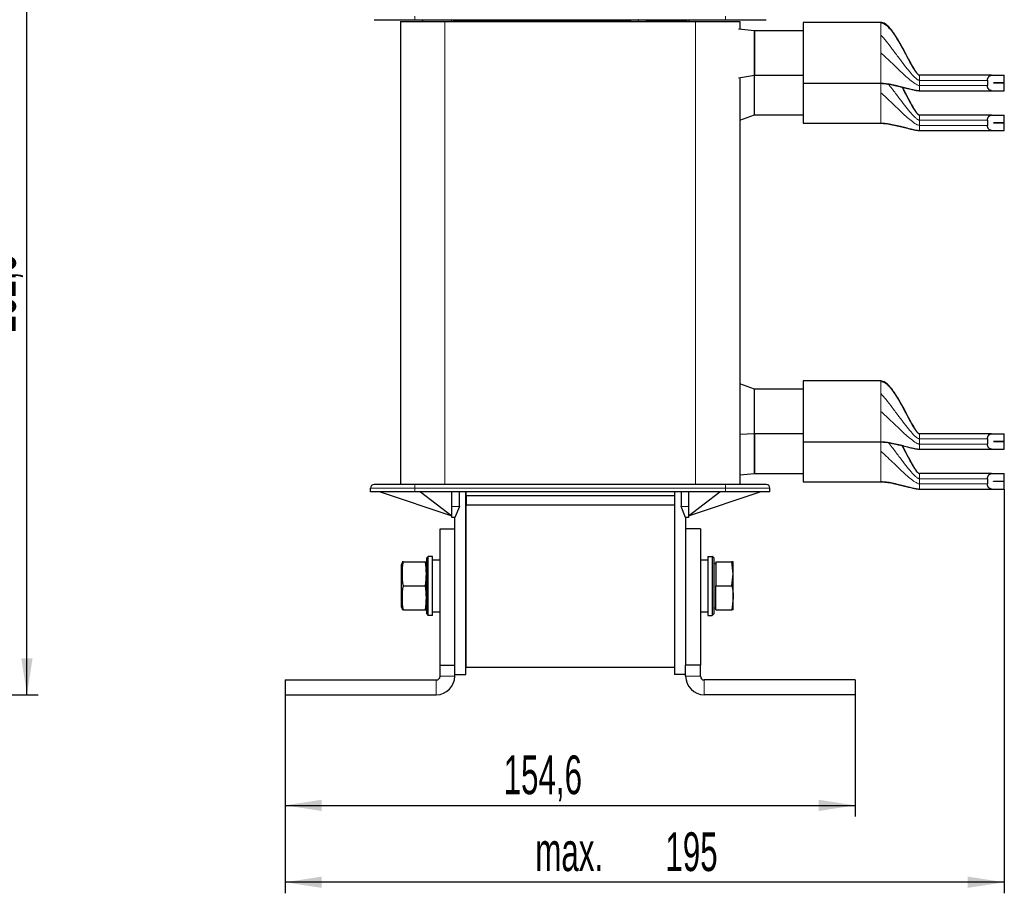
# Model space of a CAD drawing. Header units: millimetres. Extents: x 5 to 418, y 2 to 292.
# Tile 22 of 24: x 158 to 246, y 162 to 241. Entities that reach past the tile are written whole.
import ezdxf

# ---------------------------------------------------------------- set-up
doc = ezdxf.new("R2010")
doc.units = ezdxf.units.MM
doc.layers.add('SLD-0', color=7, linetype='Continuous')
doc.styles.add('SLDTEXTSTYLE0', font='TXT', dxfattribs={"width": 0.605})
doc.dimstyles.new('SLDDIMSTYLE0', dxfattribs={"dimtxt": 3.5, "dimasz": 3.302, "dimexe": 0, "dimexo": 0.0625, "dimgap": 0.875, "dimtad": 1, "dimlfac": 3, "dimrnd": 1e-09, "dimzin": 12, "dimdsep": 46, "dimtxsty": 'SLDTEXTSTYLE0', "dimsah": 1, "dimcen": 0.09, "dimadec": 0, "dimazin": 3, "dimtfac": 1, "dimtofl": 0, "dimtmove": 0, "dimatfit": 3, "dimfxl": 1, "dimfrac": 2, "dimtolj": 1, "dimtzin": 12, "dimarcsym": 0})

# ---------------------------------------------------------------- blocks, each defined once
blk = doc.blocks.new('_D_1')
at = {"layer": 'SLD-0'}
for p, q in [((134.915, 257.45), (159.157, 257.45)), ((158.157, 179.95), (158.157, 257.45)), ((150.915, 179.95), (159.157, 179.95))]:
    blk.add_line(p, q, dxfattribs=at)
for points in [[(158.157, 257.45), (157.649, 254.148), (158.665, 254.148)], [(158.157, 179.95), (158.665, 183.252), (157.649, 183.252)]]:
    blk.add_solid(points, dxfattribs=at)
at = {"layer": 'SLD-0', "insert": (153.645, 212.685), "char_height": 3.5, "attachment_point": 1, "rotation": 90, "style": 'SLDTEXTSTYLE0'}
blk.add_mtext('232,5', dxfattribs=at)
blk = doc.blocks.new('_D_2')
at = {"layer": 'SLD-0'}
for p, q in [((181.488, 179.95), (181.488, 168.95)), ((233.022, 179.95), (233.022, 168.95)), ((181.488, 169.95), (233.022, 169.95))]:
    blk.add_line(p, q, dxfattribs=at)
for points in [[(181.488, 169.95), (184.79, 169.442), (184.79, 170.458)], [(233.022, 169.95), (229.72, 170.458), (229.72, 169.442)]]:
    blk.add_solid(points, dxfattribs=at)
at = {"layer": 'SLD-0', "insert": (201.239, 174.462), "char_height": 3.5, "attachment_point": 1, "style": 'SLDTEXTSTYLE0'}
blk.add_mtext('154,6', dxfattribs=at)
blk = doc.blocks.new('_D_3')
at = {"layer": 'SLD-0'}
for p, q in [((246.488, 198.533), (246.488, 162.004)), ((181.488, 179.95), (181.488, 162.004)), ((246.488, 163.004), (181.488, 163.004))]:
    blk.add_line(p, q, dxfattribs=at)
for points in [[(181.488, 163.004), (184.79, 162.496), (184.79, 163.512)], [(246.488, 163.004), (243.186, 163.512), (243.186, 162.496)]]:
    blk.add_solid(points, dxfattribs=at)
at = {"layer": 'SLD-0', "char_height": 3.5, "attachment_point": 1, "style": 'SLDTEXTSTYLE0'}
for s, insert in [('195', (215.857, 167.516)), ('max.', (204.098, 167.516))]:
    blk.add_mtext(s, dxfattribs=dict(at, insert=insert))

msp = doc.modelspace()

# ---------------------------------------------------------------- linework, layer by layer
at = {"color": 7, "linetype": 'Continuous', "lineweight": 18}
for p, q in [((193.2049, 241.2835), (193.2049, 240.9502)), ((221.3049, 241.2835), (221.3049, 240.9502)), ((195.9215, 240.7835), (195.9215, 198.9502)), ((196.714, 240.8904), (196.6385, 240.9502)), ((196.993, 240.8502), (196.8636, 240.8502)), ((212.455, 240.8502), (196.993, 240.8502)), ((196.993, 240.8502), (196.993, 240.7835)), ((217.5167, 240.8502), (214.4494, 240.8502)), ((217.5167, 240.7835), (217.5167, 240.8502)), ((217.6461, 240.8502), (217.5167, 240.8502)), ((217.8713, 240.9502), (217.7957, 240.8904)), ((218.5882, 240.7835), (218.5882, 198.9502)), ((235.3215, 240.6947), (235.3215, 240.7002)), ((235.3215, 239.4326), (235.3215, 239.5666)), ((235.3215, 235.2002), (235.3215, 235.2056)), ((238.8215, 235.6221), (238.8215, 235.4668)), ((238.8215, 235.4668), (238.8215, 235.0002)), ((238.8215, 235.4668), (244.9603, 235.4668)), ((244.9603, 235.0002), (238.8215, 235.0002)), ((235.3215, 231.6), (235.3215, 231.6054)), ((238.8215, 232.022), (238.8215, 231.8667)), ((238.8215, 231.8667), (238.8215, 231.4)), ((238.8215, 231.8667), (244.9603, 231.8667)), ((244.9603, 231.4), (238.8215, 231.4)), ((235.3215, 208.2949), (235.3215, 208.3003)), ((235.3215, 207.0327), (235.3215, 207.1667)), ((238.8215, 203.2223), (238.8215, 203.067)), ((238.8215, 203.067), (238.8215, 202.6003)), ((238.8215, 203.067), (244.9603, 203.067)), ((235.3215, 202.8003), (235.3215, 202.8057)), ((244.9603, 202.6003), (238.8215, 202.6003)), ((238.8215, 199.6221), (238.8215, 199.4668)), ((238.8215, 199.4668), (238.8215, 199.0002)), ((238.8215, 199.4668), (244.9603, 199.4668)), ((189.2049, 198.6168), (193.2049, 198.6168)), ((193.2049, 198.6168), (193.2049, 198.9502)), ((193.2049, 198.6168), (221.3049, 198.6168)), ((193.2049, 198.2835), (193.2049, 198.6168)), ((221.3049, 198.6168), (221.3049, 198.9502)), ((221.3049, 198.6168), (225.3049, 198.6168)), ((221.3049, 198.6168), (221.3049, 198.2835)), ((235.3215, 199.2002), (235.3215, 199.2056)), ((244.9603, 199.0002), (238.8215, 199.0002)), ((196.5715, 196.9502), (197.2382, 196.9502)), ((217.2715, 196.9502), (217.9382, 196.9502)), ((192.0215, 191.4578), (192.1739, 191.9502)), ((195.4882, 181.6168), (196.8215, 181.6168)), ((217.6882, 181.6168), (219.0215, 181.6168)), ((195.1549, 179.9502), (195.1549, 181.2835)), ((219.3549, 181.2835), (219.3549, 179.9502))]:
    msp.add_line(p, q, dxfattribs=at)
at = {"color": 7, "linetype": 'Continuous', "lineweight": 25}
for p, q in [((191.9215, 240.7835), (191.9215, 198.9502)), ((191.9215, 240.7835), (195.9215, 240.7835)), ((193.2049, 240.9502), (221.3049, 240.9502)), ((193.9157, 240.9502), (193.9161, 240.7835)), ((195.9215, 240.7835), (218.5882, 240.7835)), ((196.5049, 240.9502), (196.5049, 240.7835)), ((213.3966, 240.9502), (211.8273, 240.7835)), ((215.1505, 240.7835), (213.3966, 240.9502)), ((218.0049, 240.7835), (218.0049, 240.9502)), ((218.5882, 240.7835), (222.5882, 240.7835)), ((222.5882, 240.7835), (222.5882, 240.0768)), ((235.3215, 240.7002), (228.3215, 240.7002)), ((228.3215, 240.7002), (228.3215, 235.2002)), ((223.9215, 239.9502), (222.4567, 240.0893)), ((228.3215, 239.9502), (223.9215, 239.9502)), ((223.9215, 235.9502), (223.9215, 239.9502)), ((223.9215, 239.9502), (223.9215, 237.9502)), ((223.9215, 237.9502), (223.9215, 235.9502)), ((222.4529, 235.7065), (223.9215, 235.9502)), ((223.9215, 232.35), (223.9215, 235.9722)), ((223.9215, 235.9502), (228.3215, 235.9502)), ((245.3375, 235.9335), (238.8215, 235.9335)), ((245.3375, 235.9335), (246.4882, 235.9335)), ((246.4882, 235.2352), (246.4882, 235.9335)), ((222.5882, 235.729), (222.5882, 198.9502)), ((228.3215, 235.2002), (235.3215, 235.2002)), ((228.3215, 235.2002), (228.3215, 231.6)), ((244.9603, 235.4668), (244.9603, 235.0002)), ((245.4992, 235.2318), (245.4992, 235.2352)), ((245.4992, 235.2352), (246.4882, 235.2352)), ((246.4882, 235.2318), (245.4992, 235.2318)), ((246.4882, 234.5335), (246.4882, 235.2318)), ((238.8215, 234.5335), (245.3375, 234.5335)), ((245.3375, 234.5335), (246.4882, 234.5335)), ((222.5882, 231.8696), (223.9215, 232.35)), ((223.9215, 232.35), (228.3215, 232.35)), ((245.3375, 232.3333), (238.8215, 232.3333)), ((245.3375, 232.3333), (246.4882, 232.3333)), ((246.4882, 231.635), (246.4882, 232.3333)), ((228.3215, 231.6), (235.3215, 231.6)), ((244.9603, 231.8667), (244.9603, 231.4)), ((245.4992, 231.6317), (245.4992, 231.635)), ((245.4992, 231.635), (246.4882, 231.635)), ((246.4882, 231.6317), (245.4992, 231.6317)), ((246.4882, 230.9333), (246.4882, 231.6317)), ((238.8215, 230.9333), (245.3375, 230.9333)), ((245.3375, 230.9333), (246.4882, 230.9333)), ((235.3215, 208.3003), (228.3215, 208.3003)), ((228.3215, 208.3003), (228.3215, 202.8003)), ((223.9215, 207.5503), (222.5882, 208.0307)), ((228.3215, 207.5503), (223.9215, 207.5503)), ((223.9215, 205.5503), (223.9215, 207.5503)), ((223.9215, 203.5503), (223.9215, 205.5503)), ((222.5882, 203.4874), (223.9215, 203.5503)), ((223.9215, 203.5503), (228.3215, 203.5503)), ((223.9215, 201.9502), (223.9215, 203.5503)), ((223.9215, 203.5503), (223.9215, 199.9502)), ((245.3375, 203.5336), (238.8215, 203.5336)), ((244.9603, 203.067), (244.9603, 202.6003)), ((245.3375, 203.5336), (246.4882, 203.5336)), ((246.4882, 202.8353), (246.4882, 203.5336)), ((228.3215, 202.8003), (235.3215, 202.8003)), ((228.3215, 202.8003), (228.3215, 199.2002)), ((238.8215, 202.1336), (245.3375, 202.1336)), ((245.3375, 202.1336), (246.4882, 202.1336)), ((245.4992, 202.832), (245.4992, 202.8353)), ((245.4992, 202.8353), (246.4882, 202.8353)), ((246.4882, 202.832), (245.4992, 202.832)), ((246.4882, 202.1336), (246.4882, 202.832)), ((223.9215, 199.9502), (223.9215, 201.9502)), ((222.5882, 199.8235), (223.9215, 199.9502)), ((223.9215, 199.9502), (228.3215, 199.9502)), ((245.3375, 199.9335), (238.8215, 199.9335)), ((244.9603, 199.4668), (244.9603, 199.0002)), ((245.3375, 199.9335), (246.4882, 199.9335)), ((246.4882, 199.2352), (246.4882, 199.9335)), ((189.2049, 198.2835), (189.2049, 198.6168)), ((221.3049, 198.9502), (193.2049, 198.9502)), ((225.3049, 198.2835), (225.3049, 198.6168)), ((228.3215, 199.2002), (235.3215, 199.2002)), ((238.8215, 198.5335), (245.3375, 198.5335)), ((245.3375, 198.5335), (246.4882, 198.5335)), ((245.4992, 199.2318), (245.4992, 199.2352)), ((245.4992, 199.2352), (246.4882, 199.2352)), ((246.4882, 199.2318), (245.4992, 199.2318)), ((246.4882, 198.5335), (246.4882, 199.2318)), ((193.2049, 198.2835), (189.2049, 198.2835)), ((190.0715, 198.2835), (196.5715, 196.1168)), ((221.3049, 198.2835), (193.2049, 198.2835)), ((193.7382, 198.2835), (196.5715, 196.1168)), ((196.5715, 196.9502), (196.5715, 198.2835)), ((197.2382, 196.9502), (197.2382, 198.2835)), ((197.8215, 181.7835), (197.8215, 198.2835)), ((197.8215, 198.2835), (197.8215, 197.9502)), ((197.8215, 197.9502), (216.6882, 197.9502)), ((197.8382, 197.9502), (197.8382, 197.1168)), ((197.8382, 197.9502), (216.6715, 197.9502)), ((216.6715, 197.9502), (216.6715, 197.1168)), ((216.6882, 198.2835), (216.6882, 181.7835)), ((216.6882, 198.2835), (216.6882, 197.9502)), ((217.2715, 198.2835), (217.2715, 196.9502)), ((217.9382, 198.2835), (217.9382, 196.9502)), ((217.9382, 196.1168), (220.7715, 198.2835)), ((217.9382, 196.1168), (224.4382, 198.2835)), ((225.3049, 198.2835), (221.3049, 198.2835)), ((196.5715, 195.9502), (196.5715, 196.9502)), ((197.2382, 196.9502), (196.8382, 195.9502)), ((197.8215, 197.1168), (197.8215, 182.4502)), ((197.8215, 197.1168), (216.6882, 197.1168)), ((197.8382, 197.1168), (216.6715, 197.1168)), ((216.6882, 197.1168), (216.6882, 182.4502)), ((217.6715, 195.9502), (217.2715, 196.9502)), ((217.9382, 196.9502), (217.9382, 195.9502)), ((196.8382, 195.9502), (196.5715, 195.9502)), ((196.8215, 194.9502), (196.8215, 195.9502)), ((217.9382, 195.9502), (217.6715, 195.9502)), ((217.6882, 195.9502), (217.6882, 194.9502)), ((195.4882, 194.9502), (196.8215, 194.9502)), ((195.4882, 182.6168), (195.4882, 194.9502)), ((196.8215, 182.6168), (196.8215, 194.9502)), ((219.0215, 194.9502), (217.6882, 194.9502)), ((217.6882, 194.9502), (217.6882, 182.6168)), ((219.0215, 194.9502), (219.0215, 182.6168)), ((194.2882, 192.3168), (194.4215, 192.4502)), ((194.2882, 187.2502), (194.2882, 192.3168)), ((194.4215, 187.1168), (194.4215, 192.4502)), ((194.8215, 192.4502), (194.4215, 192.4502)), ((194.8215, 187.1168), (194.8215, 192.4502)), ((219.6882, 192.4502), (219.6882, 187.1168)), ((219.6882, 192.4502), (220.0882, 192.4502)), ((220.0882, 192.4502), (220.0882, 187.1168)), ((220.2215, 192.3168), (220.0882, 192.4502)), ((220.2215, 192.3168), (220.2215, 187.2502)), ((192.0841, 191.9502), (192.0215, 191.7168)), ((192.0215, 191.4578), (192.0215, 191.7168)), ((192.0215, 187.8502), (192.0215, 191.4578)), ((192.1739, 191.9502), (192.0842, 191.9502)), ((192.1739, 191.9502), (194.1359, 191.9502)), ((194.1359, 191.9502), (194.2257, 191.9502)), ((194.2882, 191.7168), (194.2257, 191.9502)), ((195.4882, 192.1168), (194.8215, 192.1168)), ((219.6882, 192.1168), (219.0215, 192.1168)), ((220.4215, 191.8373), (220.2215, 191.7218)), ((220.4215, 191.9502), (220.4215, 189.7835)), ((220.4215, 191.9502), (221.8662, 191.9502)), ((221.9882, 190.8668), (221.8662, 191.9502)), ((221.9882, 190.8668), (221.9882, 191.9502)), ((221.8662, 189.7835), (221.9882, 190.8668)), ((221.9882, 188.7002), (221.9882, 190.8668)), ((192.1739, 189.7835), (194.1359, 189.7835)), ((220.4215, 189.7835), (221.8662, 189.7835)), ((220.4215, 187.6168), (220.4215, 189.7835)), ((221.9882, 188.7002), (221.8662, 187.6168)), ((221.9882, 187.6168), (221.9882, 188.7002)), ((192.0215, 187.8502), (192.0841, 187.6168)), ((194.2882, 187.8502), (194.2257, 187.6168)), ((220.2215, 187.8452), (220.4215, 187.7297)), ((192.1739, 187.6168), (192.0842, 187.6168)), ((192.1739, 187.6168), (194.1359, 187.6168)), ((194.1359, 187.6168), (194.2257, 187.6168)), ((194.2882, 187.2502), (194.4215, 187.1168)), ((194.8215, 187.1168), (194.4215, 187.1168)), ((194.8215, 187.4502), (195.4882, 187.4502)), ((219.0215, 187.4502), (219.6882, 187.4502)), ((219.6882, 187.1168), (220.0882, 187.1168)), ((220.2215, 187.2502), (220.0882, 187.1168)), ((220.4215, 187.6168), (221.8662, 187.6168)), ((195.4882, 181.6168), (195.4882, 182.6168)), ((195.4882, 182.6168), (196.8215, 182.6168)), ((196.8215, 181.6168), (196.8215, 182.6168)), ((197.8215, 182.4502), (216.6882, 182.4502)), ((217.6882, 181.6168), (217.6882, 182.6168)), ((219.0215, 182.6168), (217.6882, 182.6168)), ((219.0215, 181.6168), (219.0215, 182.6168)), ((196.8215, 181.7835), (197.8215, 181.7835)), ((217.6882, 181.7835), (216.6882, 181.7835)), ((181.4882, 181.2835), (195.1549, 181.2835)), ((181.4882, 181.2835), (181.4882, 179.9502)), ((233.0215, 181.2835), (219.3549, 181.2835)), ((233.0215, 181.2835), (233.0215, 179.9502)), ((181.4882, 179.9502), (195.1549, 179.9502)), ((233.0215, 179.9502), (219.3549, 179.9502))]:
    msp.add_line(p, q, dxfattribs=at)
at = {"color": 7, "linetype": 'Continuous', "lineweight": 18, "flags": 128}
for points in [[(196.8636, 240.8502), (196.863, 240.8697), (196.8614, 240.8884), (196.8588, 240.9057), (196.8553, 240.9209), (196.851, 240.9333), (196.8461, 240.9425), (196.8408, 240.9482), (196.8353, 240.9502)], [(217.6744, 240.9502), (217.6689, 240.9482), (217.6636, 240.9425), (217.6587, 240.9333), (217.6544, 240.9209), (217.6509, 240.9057), (217.6483, 240.8884), (217.6467, 240.8697), (217.6461, 240.8502)]]:
    msp.add_lwpolyline(points, dxfattribs=at)
at = {"color": 7, "linetype": 'Continuous', "lineweight": 18}
for centre, radius, start, end in [((196.6021, 240.9297), 0.1186, 340.644334, 9.919294), ((195.9353, 240.8751), 1.058, 358.646748, 4.065827), ((218.5744, 240.8751), 1.058, 175.934173, 181.353252), ((217.9077, 240.9297), 0.1186, 170.080706, 199.355666)]:
    msp.add_arc(centre, radius, start, end, dxfattribs=at)
at = {"color": 7, "linetype": 'Continuous', "lineweight": 25}
for centre, radius, start, end in [((189.5382, 198.6168), 0.3333, 90, 180), ((224.9715, 198.6168), 0.3333, 0, 90), ((195.1549, 181.6168), 0.3333, 270, 0), ((195.1549, 181.6168), 1.6667, 270, 0), ((219.3549, 181.6168), 1.6667, 180, 270), ((219.3549, 181.6168), 0.3333, 180, 270)]:
    msp.add_arc(centre, radius, start, end, dxfattribs=at)
for points, knots in [([(189.5382, 240.9502), (189.5501, 240.9502), (189.5746, 240.9502), (189.7786, 240.9502), (190.1169, 240.9502), (190.5938, 240.9502), (191.18, 240.9502), (191.8372, 240.9502), (192.5206, 240.9502), (192.9812, 240.9502), (193.2049, 240.9502)], [0, 0, 0, 0, 0.116516, 0.2400113, 0.3686408, 0.5, 0.6313592, 0.7599887, 0.883484, 1, 1, 1, 1]), ([(213.3966, 240.9502), (213.3975, 240.9419), (213.3993, 240.9253), (213.407, 240.8523), (213.4136, 240.7906), (213.4143, 240.7835)], [0, 0, 0, 0, 0.46938871, 0.93877741, 1, 1, 1, 1]), ([(221.3049, 240.9502), (221.5285, 240.9502), (221.9892, 240.9502), (222.6725, 240.9502), (223.3297, 240.9502), (223.9159, 240.9502), (224.3929, 240.9502), (224.7311, 240.9502), (224.9351, 240.9502), (224.9596, 240.9502), (224.9715, 240.9502)], [0, 0, 0, 0, 0.116516, 0.2400113, 0.3686408, 0.5, 0.6313592, 0.7599887, 0.883484, 1, 1, 1, 1]), ([(238.3583, 236.4487), (238.2893, 236.5654), (238.1437, 236.8114), (237.8375, 237.3891), (237.491, 238.0558), (237.0727, 238.8237), (236.646, 239.5381), (236.2048, 240.1615), (235.7891, 240.5359), (235.5258, 240.6769), (235.3882, 240.6925), (235.3215, 240.7002)], [0, 0, 0, 0, 0.075991, 0.160269, 0.3680642, 0.4974629, 0.6507288, 0.8352764, 0.9229565, 0.9626399, 1, 1, 1, 1]), ([(235.3215, 240.6947), (235.445, 240.6599), (235.7152, 240.5836), (236.084, 240.2179), (236.4859, 239.7098), (236.9044, 239.0488), (237.3485, 238.2643), (237.7767, 237.4598), (238.1718, 236.7337), (238.4676, 236.24), (238.671, 236.0051), (238.7675, 235.9417), (238.805, 235.936), (238.8215, 235.9335)], [0, 0, 0, 0, 0.0781273, 0.1710083, 0.278026, 0.4166976, 0.5603945, 0.7170593, 0.8519797, 0.9499554, 0.983819, 0.9928589, 1, 1, 1, 1]), ([(244.9603, 235.4668), (244.9611, 235.4881), (244.9626, 235.5315), (244.9748, 235.5939), (244.9934, 235.6528), (245.0203, 235.7127), (245.0569, 235.7717), (245.1065, 235.8299), (245.1656, 235.8792), (245.2271, 235.912), (245.2851, 235.9303), (245.3199, 235.9324), (245.3375, 235.9335)], [0, 0, 0, 0, 0.076159, 0.1549172, 0.2310066, 0.3089731, 0.4134687, 0.5209632, 0.6533321, 0.7895209, 0.8939733, 1, 1, 1, 1]), ([(235.3215, 235.2002), (235.4874, 235.1897), (235.8459, 235.1671), (236.2941, 235.0772), (236.6785, 234.9946), (236.9679, 234.9273), (237.2429, 234.8614), (237.6042, 234.7738), (237.9694, 234.6861), (238.2507, 234.6225), (238.4578, 234.5801), (238.5907, 234.5565), (238.6896, 234.5419), (238.7619, 234.5356), (238.796, 234.5338), (238.8138, 234.5336), (238.8215, 234.5335)], [0, 0, 0, 0, 0.0868437, 0.187795, 0.2393573, 0.2916167, 0.3477247, 0.4114775, 0.5683852, 0.7514664, 0.8394111, 0.9149816, 0.9704166, 0.9885632, 0.9950782, 1, 1, 1, 1]), ([(245.3375, 234.5335), (245.3143, 234.5353), (245.2673, 234.5391), (245.1962, 234.5691), (245.1381, 234.6093), (245.0941, 234.6518), (245.0598, 234.6926), (245.0262, 234.7436), (244.9976, 234.8027), (244.9771, 234.8646), (244.9632, 234.9293), (244.9613, 234.9756), (244.9603, 235.0002)], [0, 0, 0, 0, 0.1397108, 0.2832913, 0.4257802, 0.499282, 0.5735504, 0.6649819, 0.7586746, 0.8344121, 0.912212, 1, 1, 1, 1]), ([(237.2157, 234.8893), (237.2551, 234.8208), (237.4544, 234.4742), (237.7758, 233.8582), (238.1719, 233.1338), (238.4675, 232.6399), (238.671, 232.4049), (238.7675, 232.3416), (238.805, 232.3359), (238.8215, 232.3333)], [0, 0, 0, 0, 0.0806649, 0.4082938, 0.6904491, 0.895343, 0.9661611, 0.9850661, 1, 1, 1, 1]), ([(238.3583, 232.8486), (238.2893, 232.9652), (238.1437, 233.2113), (237.8371, 233.7888), (237.547, 234.3542), (237.3125, 234.7787), (237.2571, 234.879)], [0, 0, 0, 0, 0.17575229, 0.37067069, 0.85126014, 1, 1, 1, 1]), ([(244.9603, 231.8667), (244.9611, 231.888), (244.9626, 231.9313), (244.9748, 231.9937), (244.9934, 232.0527), (245.0203, 232.1125), (245.0569, 232.1715), (245.1065, 232.2297), (245.1656, 232.279), (245.2271, 232.3119), (245.2851, 232.3302), (245.3199, 232.3323), (245.3375, 232.3333)], [0, 0, 0, 0, 0.076159, 0.1549172, 0.2310066, 0.3089731, 0.4134687, 0.5209632, 0.6533321, 0.7895209, 0.8939733, 1, 1, 1, 1]), ([(235.3215, 231.6), (235.4874, 231.5896), (235.8459, 231.567), (236.2941, 231.4771), (236.6785, 231.3944), (236.9679, 231.3272), (237.2429, 231.2613), (237.6042, 231.1736), (237.9694, 231.086), (238.2507, 231.0224), (238.4578, 230.98), (238.5907, 230.9563), (238.6896, 230.9418), (238.7619, 230.9354), (238.796, 230.9336), (238.8138, 230.9334), (238.8215, 230.9333)], [0, 0, 0, 0, 0.08684366, 0.18779505, 0.23935732, 0.29161669, 0.34772466, 0.41147753, 0.56838519, 0.75146636, 0.83941109, 0.91498164, 0.97041664, 0.9885632, 0.99507821, 1, 1, 1, 1]), ([(245.3375, 230.9333), (245.3143, 230.9352), (245.2673, 230.9389), (245.1962, 230.9689), (245.1381, 231.0091), (245.0941, 231.0517), (245.0598, 231.0924), (245.0262, 231.1435), (244.9976, 231.2025), (244.9771, 231.2644), (244.9632, 231.3291), (244.9613, 231.3754), (244.9603, 231.4)], [0, 0, 0, 0, 0.1397108, 0.2832913, 0.4257802, 0.499282, 0.5735504, 0.6649819, 0.7586746, 0.8344121, 0.912212, 1, 1, 1, 1]), ([(238.3583, 204.0489), (238.2893, 204.1655), (238.1437, 204.4115), (237.8375, 204.9893), (237.491, 205.656), (237.0727, 206.4239), (236.646, 207.1383), (236.2048, 207.7616), (235.7891, 208.1361), (235.5258, 208.277), (235.3882, 208.2927), (235.3215, 208.3003)], [0, 0, 0, 0, 0.075991, 0.160269, 0.3680642, 0.4974629, 0.6507288, 0.8352764, 0.9229565, 0.9626399, 1, 1, 1, 1]), ([(235.3215, 208.2949), (235.445, 208.26), (235.7152, 208.1837), (236.084, 207.8181), (236.4859, 207.3099), (236.9044, 206.649), (237.3485, 205.8645), (237.7767, 205.06), (238.1718, 204.3338), (238.4676, 203.8402), (238.671, 203.6052), (238.7675, 203.5418), (238.805, 203.5362), (238.8215, 203.5336)], [0, 0, 0, 0, 0.0781273, 0.1710083, 0.278026, 0.4166976, 0.5603945, 0.7170593, 0.8519797, 0.9499554, 0.983819, 0.9928589, 1, 1, 1, 1]), ([(244.9603, 203.067), (244.9611, 203.0883), (244.9626, 203.1316), (244.9748, 203.194), (244.9934, 203.253), (245.0203, 203.3128), (245.0569, 203.3718), (245.1065, 203.43), (245.1656, 203.4793), (245.2271, 203.5122), (245.2851, 203.5305), (245.3199, 203.5326), (245.3375, 203.5336)], [0, 0, 0, 0, 0.076159, 0.1549172, 0.2310066, 0.3089731, 0.4134687, 0.5209632, 0.6533321, 0.7895209, 0.8939733, 1, 1, 1, 1]), ([(235.3215, 202.8003), (235.4874, 202.7899), (235.8459, 202.7673), (236.2941, 202.6774), (236.6785, 202.5947), (236.9679, 202.5275), (237.2429, 202.4616), (237.6042, 202.3739), (237.9694, 202.2863), (238.2507, 202.2227), (238.4578, 202.1803), (238.5907, 202.1566), (238.6896, 202.1421), (238.7619, 202.1357), (238.796, 202.1339), (238.8138, 202.1337), (238.8215, 202.1336)], [0, 0, 0, 0, 0.08684366, 0.18779505, 0.23935732, 0.29161669, 0.34772466, 0.41147753, 0.56838519, 0.75146636, 0.83941109, 0.91498164, 0.97041664, 0.9885632, 0.99507821, 1, 1, 1, 1]), ([(237.2157, 202.4894), (237.2551, 202.4209), (237.4544, 202.0743), (237.7758, 201.4584), (238.1719, 200.734), (238.4675, 200.24), (238.671, 200.0051), (238.7675, 199.9417), (238.805, 199.936), (238.8215, 199.9335)], [0, 0, 0, 0, 0.0806649, 0.4082938, 0.6904491, 0.895343, 0.9661611, 0.9850661, 1, 1, 1, 1]), ([(238.3583, 200.4487), (238.2893, 200.5654), (238.1437, 200.8114), (237.8371, 201.3889), (237.547, 201.9543), (237.3125, 202.3788), (237.2571, 202.4792)], [0, 0, 0, 0, 0.1757523, 0.3706707, 0.8512601, 1, 1, 1, 1]), ([(245.3375, 202.1336), (245.3143, 202.1355), (245.2673, 202.1392), (245.1962, 202.1692), (245.1381, 202.2094), (245.0941, 202.252), (245.0598, 202.2927), (245.0262, 202.3438), (244.9976, 202.4028), (244.9771, 202.4647), (244.9632, 202.5294), (244.9613, 202.5757), (244.9603, 202.6003)], [0, 0, 0, 0, 0.1397108, 0.2832913, 0.4257802, 0.499282, 0.5735504, 0.6649819, 0.7586746, 0.8344121, 0.912212, 1, 1, 1, 1]), ([(244.9603, 199.4668), (244.9611, 199.4881), (244.9626, 199.5315), (244.9748, 199.5939), (244.9934, 199.6528), (245.0203, 199.7127), (245.0569, 199.7717), (245.1065, 199.8299), (245.1656, 199.8792), (245.2271, 199.912), (245.2851, 199.9303), (245.3199, 199.9324), (245.3375, 199.9335)], [0, 0, 0, 0, 0.076159, 0.1549172, 0.2310066, 0.3089731, 0.4134687, 0.5209632, 0.6533321, 0.7895209, 0.8939733, 1, 1, 1, 1]), ([(193.2049, 198.9502), (192.9812, 198.9502), (192.5206, 198.9502), (191.8372, 198.9502), (191.18, 198.9502), (190.5938, 198.9502), (190.1169, 198.9502), (189.7786, 198.9502), (189.5746, 198.9502), (189.5501, 198.9502), (189.5382, 198.9502)], [0, 0, 0, 0, 0.116516, 0.2400113, 0.3686408, 0.5, 0.6313592, 0.7599887, 0.883484, 1, 1, 1, 1]), ([(224.9715, 198.9502), (224.9596, 198.9502), (224.9351, 198.9502), (224.7311, 198.9502), (224.3929, 198.9502), (223.9159, 198.9502), (223.3297, 198.9502), (222.6725, 198.9502), (221.9892, 198.9502), (221.5285, 198.9502), (221.3049, 198.9502)], [0, 0, 0, 0, 0.116516, 0.2400113, 0.3686408, 0.5, 0.6313592, 0.7599887, 0.883484, 1, 1, 1, 1]), ([(235.3215, 199.2002), (235.4874, 199.1897), (235.8459, 199.1671), (236.2941, 199.0772), (236.6785, 198.9946), (236.9679, 198.9273), (237.2429, 198.8614), (237.6042, 198.7738), (237.9694, 198.6861), (238.2507, 198.6225), (238.4578, 198.5801), (238.5907, 198.5565), (238.6896, 198.5419), (238.7619, 198.5356), (238.796, 198.5338), (238.8138, 198.5336), (238.8215, 198.5335)], [0, 0, 0, 0, 0.08684366, 0.18779505, 0.23935732, 0.29161669, 0.34772466, 0.41147753, 0.56838519, 0.75146636, 0.83941109, 0.91498164, 0.97041664, 0.9885632, 0.99507821, 1, 1, 1, 1]), ([(245.3375, 198.5335), (245.3143, 198.5353), (245.2673, 198.5391), (245.1962, 198.5691), (245.1381, 198.6093), (245.0941, 198.6518), (245.0598, 198.6926), (245.0262, 198.7436), (244.9976, 198.8027), (244.9771, 198.8646), (244.9632, 198.9293), (244.9613, 198.9756), (244.9603, 199.0002)], [0, 0, 0, 0, 0.1397108, 0.2832913, 0.4257802, 0.499282, 0.5735504, 0.6649819, 0.7586746, 0.8344121, 0.912212, 1, 1, 1, 1]), ([(192.1739, 189.7835), (192.129, 190.1446), (192.0391, 190.8668), (192.129, 191.589), (192.1739, 191.9502)], [0, 0, 0, 0, 0.4999949, 1, 1, 1, 1]), ([(194.1359, 191.9502), (194.1808, 191.5891), (194.2706, 190.8668), (194.1808, 190.1446), (194.1359, 189.7835)], [0, 0, 0, 0, 0.4999949, 1, 1, 1, 1]), ([(221.9882, 191.9502), (221.988, 191.9502), (221.9875, 191.9502), (221.9839, 191.9502), (221.9781, 191.9502), (221.97, 191.9502), (221.9597, 191.9502), (221.9431, 191.9502), (221.921, 191.9502), (221.8931, 191.9502), (221.8752, 191.9502), (221.8662, 191.9502)], [0, 0, 0, 0, 0.0940055, 0.1880477, 0.2821977, 0.3763821, 0.4709255, 0.5654989, 0.7548296, 0.8773951, 1, 1, 1, 1]), ([(192.1739, 187.6168), (192.129, 187.9779), (192.0391, 188.7002), (192.129, 189.4224), (192.1739, 189.7835)], [0, 0, 0, 0, 0.4999949, 1, 1, 1, 1]), ([(194.1359, 189.7835), (194.1808, 189.4224), (194.2706, 188.7002), (194.1808, 187.9779), (194.1359, 187.6168)], [0, 0, 0, 0, 0.4999949, 1, 1, 1, 1]), ([(221.8662, 189.7835), (221.8753, 189.739), (221.9026, 189.6054), (221.9401, 189.3812), (221.9721, 189.1101), (221.9865, 188.8827), (221.9878, 188.7458), (221.9882, 188.7002)], [0, 0, 0, 0, 0.12441281, 0.37344072, 0.6233602, 0.8743097, 1, 1, 1, 1]), ([(221.9882, 187.6168), (221.9745, 187.6168), (221.9564, 187.6168), (221.884, 187.6168), (221.8662, 187.6168)], [0, 0, 0, 0, 0.75467667, 1, 1, 1, 1])]:
    msp.add_open_spline(points, degree=3, knots=knots, dxfattribs=at)
at = {"color": 7, "linetype": 'Continuous', "lineweight": 18}
for points, knots in [([(196.8636, 240.8502), (196.8377, 240.8522), (196.7828, 240.8565), (196.7378, 240.8787), (196.714, 240.8904)], [0, 0, 0, 0, 0.4717169, 1, 1, 1, 1]), ([(217.7957, 240.8904), (217.7719, 240.8787), (217.7269, 240.8565), (217.672, 240.8522), (217.6461, 240.8502)], [0, 0, 0, 0, 0.5282831, 1, 1, 1, 1]), ([(238.8215, 235.4668), (238.8015, 235.4692), (238.7567, 235.4745), (238.6886, 235.5073), (238.565, 235.585), (238.3036, 235.8191), (237.9275, 236.2485), (237.4561, 236.8427), (236.9325, 237.5371), (236.3787, 238.276), (235.8414, 238.9883), (235.482, 239.388), (235.3215, 239.5666)], [0, 0, 0, 0, 0.01051, 0.0235537, 0.0394777, 0.0884764, 0.211403, 0.3496326, 0.5029917, 0.689295, 0.8612626, 1, 1, 1, 1]), ([(238.8215, 235.0002), (238.7904, 235.0039), (238.7189, 235.0126), (238.5792, 235.0747), (238.3118, 235.2342), (237.9365, 235.5321), (237.4656, 235.9448), (236.9433, 236.4324), (236.3894, 236.9618), (235.8472, 237.485), (235.4842, 237.8062), (235.3215, 237.9502)], [0, 0, 0, 0, 0.0195616, 0.0450001, 0.0972128, 0.223031, 0.3612945, 0.5128851, 0.6955918, 0.8635707, 1, 1, 1, 1]), ([(238.8215, 234.5335), (238.7904, 234.5348), (238.7184, 234.5377), (238.5781, 234.5587), (238.3089, 234.6113), (237.9315, 234.7059), (237.4585, 234.8292), (236.9341, 234.9647), (236.3796, 235.0907), (235.8398, 235.1956), (235.4819, 235.2025), (235.3215, 235.2056)], [0, 0, 0, 0, 0.0190183, 0.043923, 0.0953704, 0.2201395, 0.357919, 0.5095471, 0.693029, 0.8624101, 1, 1, 1, 1]), ([(235.3215, 234.35), (235.3215, 234.6168), (235.3215, 234.9128), (235.3215, 235.1743), (235.3215, 235.2002)], [0, 0, 0, 0, 0.90119096, 1, 1, 1, 1]), ([(238.8215, 231.8667), (238.8015, 231.869), (238.7567, 231.8744), (238.6886, 231.9071), (238.565, 231.9848), (238.3036, 232.219), (237.9274, 232.6483), (237.4563, 233.2428), (236.9319, 233.9358), (236.4498, 234.5885), (236.1263, 235.0012), (236.0074, 235.153)], [0, 0, 0, 0, 0.01317676, 0.02953, 0.04949444, 0.11092552, 0.2650423, 0.43834496, 0.63061592, 0.86419008, 1, 1, 1, 1]), ([(238.8215, 231.4), (238.7904, 231.4038), (238.7189, 231.4124), (238.5792, 231.4746), (238.3118, 231.6341), (237.9365, 231.9319), (237.4656, 232.3446), (236.9433, 232.8323), (236.3894, 233.3616), (235.8472, 233.8848), (235.4842, 234.2061), (235.3215, 234.35)], [0, 0, 0, 0, 0.0195616, 0.0450001, 0.0972128, 0.223031, 0.3612945, 0.5128851, 0.6955918, 0.8635707, 1, 1, 1, 1]), ([(238.8215, 230.9333), (238.7904, 230.9346), (238.7184, 230.9376), (238.5781, 230.9585), (238.3089, 231.0111), (237.9315, 231.1057), (237.4585, 231.229), (236.9341, 231.3646), (236.3796, 231.4905), (235.8398, 231.5955), (235.4819, 231.6024), (235.3215, 231.6054)], [0, 0, 0, 0, 0.0190183, 0.043923, 0.0953704, 0.2201395, 0.357919, 0.5095471, 0.693029, 0.8624101, 1, 1, 1, 1]), ([(238.8215, 203.067), (238.8015, 203.0693), (238.7567, 203.0747), (238.6886, 203.1074), (238.565, 203.1851), (238.3036, 203.4193), (237.9275, 203.8486), (237.4561, 204.4429), (236.9325, 205.1373), (236.3787, 205.8762), (235.8414, 206.5884), (235.482, 206.9882), (235.3215, 207.1667)], [0, 0, 0, 0, 0.01051, 0.0235537, 0.0394777, 0.0884764, 0.211403, 0.3496326, 0.5029917, 0.689295, 0.8612626, 1, 1, 1, 1]), ([(238.8215, 202.6003), (238.7904, 202.6041), (238.7189, 202.6127), (238.5792, 202.6749), (238.3118, 202.8344), (237.9365, 203.1322), (237.4656, 203.5449), (236.9433, 204.0326), (236.3894, 204.5619), (235.8472, 205.0851), (235.4842, 205.4063), (235.3215, 205.5503)], [0, 0, 0, 0, 0.0195616, 0.0450001, 0.0972128, 0.223031, 0.3612945, 0.5128851, 0.6955918, 0.8635707, 1, 1, 1, 1]), ([(238.8215, 202.1336), (238.7904, 202.1349), (238.7184, 202.1379), (238.5781, 202.1588), (238.3089, 202.2114), (237.9315, 202.306), (237.4585, 202.4293), (236.9341, 202.5649), (236.3796, 202.6908), (235.8398, 202.7958), (235.4819, 202.8026), (235.3215, 202.8057)], [0, 0, 0, 0, 0.01901827, 0.04392301, 0.09537037, 0.22013951, 0.35791902, 0.50954707, 0.69302895, 0.86241011, 1, 1, 1, 1]), ([(235.3215, 201.9502), (235.3215, 202.2169), (235.3215, 202.5129), (235.3215, 202.7745), (235.3215, 202.8003)], [0, 0, 0, 0, 0.901191, 1, 1, 1, 1]), ([(238.8215, 199.4668), (238.8015, 199.4692), (238.7567, 199.4745), (238.6886, 199.5073), (238.565, 199.585), (238.3036, 199.8191), (237.9274, 200.2484), (237.4563, 200.843), (236.9319, 201.536), (236.4498, 202.1886), (236.1263, 202.6014), (236.0074, 202.7532)], [0, 0, 0, 0, 0.0131768, 0.02953, 0.0494944, 0.1109255, 0.2650423, 0.438345, 0.6306159, 0.8641901, 1, 1, 1, 1]), ([(238.8215, 199.0002), (238.7904, 199.0039), (238.7189, 199.0126), (238.5792, 199.0747), (238.3118, 199.2342), (237.9365, 199.5321), (237.4656, 199.9448), (236.9433, 200.4324), (236.3894, 200.9618), (235.8472, 201.485), (235.4842, 201.8062), (235.3215, 201.9502)], [0, 0, 0, 0, 0.0195616, 0.0450001, 0.0972128, 0.223031, 0.3612945, 0.5128851, 0.6955918, 0.8635707, 1, 1, 1, 1]), ([(238.8215, 198.5335), (238.7904, 198.5348), (238.7184, 198.5377), (238.5781, 198.5587), (238.3089, 198.6113), (237.9315, 198.7059), (237.4585, 198.8292), (236.9341, 198.9647), (236.3796, 199.0907), (235.8398, 199.1956), (235.4819, 199.2025), (235.3215, 199.2056)], [0, 0, 0, 0, 0.0190183, 0.043923, 0.0953704, 0.2201395, 0.357919, 0.5095471, 0.693029, 0.8624101, 1, 1, 1, 1])]:
    msp.add_open_spline(points, degree=3, knots=knots, dxfattribs=at)
for points in [[(235.3215, 239.5666), (235.3215, 239.7222), (235.3215, 240.0336), (235.3215, 240.377), (235.3215, 240.6185), (235.3215, 240.6693), (235.3215, 240.6947)], [(235.3215, 237.9502), (235.3215, 238.2128), (235.3215, 238.738), (235.3215, 239.201), (235.3215, 239.4326)], [(235.3215, 235.2056), (235.3215, 235.2653), (235.3215, 235.3846), (235.3215, 236.0272), (235.3215, 236.9124), (235.3215, 237.6042), (235.3215, 237.9502)], [(238.8215, 235.9335), (238.8215, 235.9292), (238.8215, 235.9207), (238.8215, 235.8531), (238.8215, 235.7535), (238.8215, 235.6659), (238.8215, 235.6221)], [(238.8215, 235.0002), (238.8215, 234.939), (238.8215, 234.8167), (238.8215, 234.6625), (238.8215, 234.5545), (238.8215, 234.5405), (238.8215, 234.5335)], [(235.3215, 231.6054), (235.3215, 231.6651), (235.3215, 231.7845), (235.3215, 232.4271), (235.3215, 233.3122), (235.3215, 234.0041), (235.3215, 234.35)], [(238.8215, 232.3333), (238.8215, 232.3291), (238.8215, 232.3205), (238.8215, 232.253), (238.8215, 232.1533), (238.8215, 232.0658), (238.8215, 232.022)], [(238.8215, 231.4), (238.8215, 231.3389), (238.8215, 231.2166), (238.8215, 231.0623), (238.8215, 230.9544), (238.8215, 230.9404), (238.8215, 230.9333)], [(235.3215, 207.1667), (235.3215, 207.3224), (235.3215, 207.6337), (235.3215, 207.9771), (235.3215, 208.2187), (235.3215, 208.2695), (235.3215, 208.2949)], [(235.3215, 205.5503), (235.3215, 205.8129), (235.3215, 206.3381), (235.3215, 206.8012), (235.3215, 207.0327)], [(235.3215, 202.8057), (235.3215, 202.8654), (235.3215, 202.9848), (235.3215, 203.6274), (235.3215, 204.5125), (235.3215, 205.2044), (235.3215, 205.5503)], [(238.8215, 203.5336), (238.8215, 203.5294), (238.8215, 203.5208), (238.8215, 203.4533), (238.8215, 203.3536), (238.8215, 203.266), (238.8215, 203.2223)], [(238.8215, 202.6003), (238.8215, 202.5392), (238.8215, 202.4169), (238.8215, 202.2626), (238.8215, 202.1547), (238.8215, 202.1407), (238.8215, 202.1336)], [(235.3215, 199.2056), (235.3215, 199.2653), (235.3215, 199.3846), (235.3215, 200.0272), (235.3215, 200.9124), (235.3215, 201.6042), (235.3215, 201.9502)], [(238.8215, 199.9335), (238.8215, 199.9292), (238.8215, 199.9207), (238.8215, 199.8531), (238.8215, 199.7535), (238.8215, 199.6659), (238.8215, 199.6221)], [(238.8215, 199.0002), (238.8215, 198.939), (238.8215, 198.8167), (238.8215, 198.6625), (238.8215, 198.5545), (238.8215, 198.5405), (238.8215, 198.5335)]]:
    msp.add_open_spline(points, degree=3, dxfattribs=at)

# ---------------------------------------------------------------- dimensions: what is measured, and where the dimension line sits
at = {"layer": 'SLD-0'}
dim = msp.add_linear_dim(base=(158.1567, 257.4502), p1=(150.9151, 179.9502), p2=(134.9151, 257.4502), angle=90, dimstyle='SLDDIMSTYLE0', dxfattribs=at)
dim.commit()
dim.dimension.update_dxf_attribs({"geometry": '_D_1', "text_midpoint": (158.1567, 218.7002), "dimtype": 160})
dim = msp.add_linear_dim(base=(181.4882, 163.0039), p1=(246.4882, 198.5335), p2=(181.4882, 179.9502), text='max. <>', dimstyle='SLDDIMSTYLE0', dxfattribs=at)
dim.commit()
dim.dimension.update_dxf_attribs({"geometry": '_D_3', "text_midpoint": (213.9882, 163.0039), "dimtype": 160})
dim = msp.add_linear_dim(base=(233.0215, 169.9502), p1=(181.4882, 179.9502), p2=(233.0215, 179.9502), dimstyle='SLDDIMSTYLE0', dxfattribs=at)
dim.commit()
dim.dimension.update_dxf_attribs({"geometry": '_D_2', "text_midpoint": (207.2549, 169.9502), "dimtype": 160})

doc.saveas('drawing.dxf')
